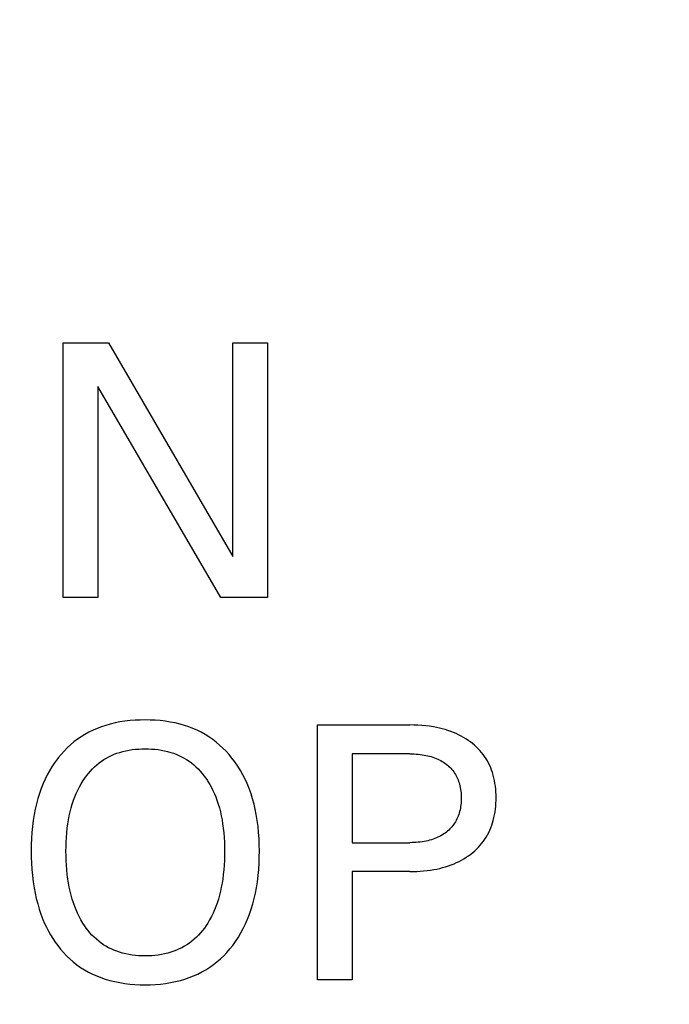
# Model space of a CAD drawing. Extents: x 0 to 841, y 0 to 594.
# Tile 41 of 65: x 318.19 to 323.29, y 450.97 to 458.7. Entities that reach past the tile are written whole.
import ezdxf
from ezdxf.enums import TextEntityAlignment as Align

# ---------------------------------------------------------------- set-up
doc = ezdxf.new("R2010")
doc.units = 0
doc.header["$LTSCALE"] = 46.255
doc.layers.add('10000_FRONT', color=7, linetype='CONTINUOUS')
doc.layers.add('10100_DIM_FRONT', color=7, linetype='CONTINUOUS')
doc.dimstyles.get("Standard").update_dxf_attribs({"dimtxt": 2.5, "dimasz": 2.5, "dimexe": 1.25, "dimexo": 0.625, "dimtad": 1, "dimcen": 2.5, "dimazin": 3, "dimtfac": 1, "dimtmove": 0, "dimatfit": 3})

# ---------------------------------------------------------------- blocks, each defined once
blk = doc.blocks.new('*D0')
at = {"layer": '10100_DIM_FRONT', "color": 7, "linetype": 'CONTINUOUS'}
for p, q in [((300.0881, 565.1891), (300.0881, 261.9906)), ((349.8381, 565.1891), (349.8381, 261.9906)), ((300.0881, 263.9906), (324.9631, 263.9906)), ((349.8381, 263.9906), (324.9631, 263.9906))]:
    blk.add_line(p, q, dxfattribs=at)
for points in [[(303.5881, 264.4906), (300.0881, 263.9906), (303.5881, 263.4906)], [(346.3381, 263.4906), (349.8381, 263.9906), (346.3381, 264.4906)]]:
    blk.add_solid(points, dxfattribs=at)
blk.add_text('49.8', height=3.5, dxfattribs=at).set_placement((323.5001, 264.8656), (333.7501, 264.8656), align=Align.FIT)

msp = doc.modelspace()

# ---------------------------------------------------------------- linework, layer by layer
at = {"layer": '10000_FRONT', "color": 7, "linetype": 'CONTINUOUS'}
for p, q in [((318.5328, 454.1591), (318.5328, 456.1591)), ((318.5328, 456.1591), (318.8886, 456.1591)), ((318.8886, 456.1591), (319.8652, 454.4823)), ((319.8652, 454.4823), (319.8652, 456.1591)), ((319.8652, 456.1591), (320.1374, 456.1591)), ((320.1374, 456.1591), (320.1374, 454.1591)), ((318.805, 455.8175), (318.805, 454.1591)), ((319.7703, 454.1591), (318.805, 455.8175)), ((318.805, 454.1591), (318.5328, 454.1591)), ((320.1374, 454.1591), (319.7703, 454.1591)), ((319.0176, 453.1887), (318.9784, 453.1827)), ((319.0571, 453.1933), (319.0176, 453.1887)), ((319.0968, 453.1964), (319.0571, 453.1933)), ((319.1365, 453.1982), (319.0968, 453.1964)), ((319.1764, 453.1988), (319.1365, 453.1982)), ((319.216, 453.1982), (319.1764, 453.1988)), ((319.2555, 453.1963), (319.216, 453.1982)), ((319.295, 453.1932), (319.2555, 453.1963)), ((319.3343, 453.1886), (319.295, 453.1932)), ((319.3733, 453.1825), (319.3343, 453.1886)), ((318.7666, 453.1179), (318.7346, 453.1023)), ((318.7993, 453.132), (318.7666, 453.1179)), ((318.8327, 453.1447), (318.7993, 453.132)), ((318.8665, 453.1559), (318.8327, 453.1447)), ((318.9007, 453.1657), (318.8665, 453.1559)), ((318.9394, 453.175), (318.9007, 453.1657)), ((318.9784, 453.1827), (318.9394, 453.175)), ((319.4121, 453.1749), (319.3733, 453.1825)), ((319.4506, 453.1656), (319.4121, 453.1749)), ((319.4847, 453.1557), (319.4506, 453.1656)), ((319.5185, 453.1444), (319.4847, 453.1557)), ((319.5518, 453.1317), (319.5185, 453.1444)), ((319.5845, 453.1174), (319.5518, 453.1317)), ((319.6164, 453.1018), (319.5845, 453.1174)), ((320.53, 451.1591), (320.53, 453.1591)), ((320.53, 453.1591), (321.2571, 453.1591)), ((321.288, 453.1587), (321.2571, 453.1591)), ((321.3188, 453.1576), (321.288, 453.1587)), ((321.3497, 453.1557), (321.3188, 453.1576)), ((321.3804, 453.1528), (321.3497, 453.1557)), ((321.4111, 453.1491), (321.3804, 453.1528)), ((321.4416, 453.1443), (321.4111, 453.1491)), ((321.4647, 453.14), (321.4416, 453.1443)), ((321.4877, 453.135), (321.4647, 453.14)), ((321.5106, 453.1294), (321.4877, 453.135)), ((321.5333, 453.1231), (321.5106, 453.1294)), ((321.5557, 453.1161), (321.5333, 453.1231)), ((321.5779, 453.1084), (321.5557, 453.1161)), ((318.6441, 453.0467), (318.6163, 453.0255)), ((318.673, 453.0665), (318.6441, 453.0467)), ((318.7033, 453.0851), (318.673, 453.0665)), ((318.7346, 453.1023), (318.7033, 453.0851)), ((319.6476, 453.0846), (319.6164, 453.1018)), ((319.6778, 453.0659), (319.6476, 453.0846)), ((319.7067, 453.0459), (319.6778, 453.0659)), ((319.7346, 453.0246), (319.7067, 453.0459)), ((321.5999, 453.0999), (321.5779, 453.1084)), ((321.6198, 453.0914), (321.5999, 453.0999)), ((321.6394, 453.0822), (321.6198, 453.0914)), ((321.6587, 453.0723), (321.6394, 453.0822)), ((321.6777, 453.0617), (321.6587, 453.0723)), ((321.6962, 453.0505), (321.6777, 453.0617)), ((321.7143, 453.0385), (321.6962, 453.0505)), ((321.732, 453.0259), (321.7143, 453.0385)), ((318.5637, 452.9791), (318.539, 452.9542)), ((318.5894, 453.0029), (318.5637, 452.9791)), ((318.6163, 453.0255), (318.5894, 453.0029)), ((319.001, 452.9512), (319.0255, 452.957)), ((319.0255, 452.957), (319.0503, 452.9618)), ((319.0503, 452.9618), (319.0753, 452.9656)), ((319.0753, 452.9656), (319.1004, 452.9685)), ((319.1004, 452.9685), (319.1257, 452.9705)), ((319.1257, 452.9705), (319.151, 452.9716)), ((319.151, 452.9716), (319.1764, 452.972)), ((319.1764, 452.972), (319.2018, 452.9716)), ((319.2018, 452.9716), (319.2272, 452.9705)), ((319.2272, 452.9705), (319.2526, 452.9685)), ((319.2526, 452.9685), (319.2778, 452.9656)), ((319.2778, 452.9656), (319.3029, 452.9618)), ((319.3029, 452.9618), (319.3278, 452.957)), ((319.3278, 452.957), (319.3524, 452.9512)), ((319.7615, 453.0019), (319.7346, 453.0246)), ((319.7874, 452.978), (319.7615, 453.0019)), ((319.8121, 452.9529), (319.7874, 452.978)), ((321.7479, 453.0136), (321.732, 453.0259)), ((321.7633, 453.0006), (321.7479, 453.0136)), ((321.7782, 452.9871), (321.7633, 453.0006)), ((321.7926, 452.9731), (321.7782, 452.9871)), ((321.8064, 452.9584), (321.7926, 452.9731)), ((321.8196, 452.9432), (321.8064, 452.9584)), ((318.4866, 452.8927), (318.4646, 452.8627)), ((318.4932, 452.9011), (318.4866, 452.8927)), ((318.5155, 452.9282), (318.4932, 452.9011)), ((318.539, 452.9542), (318.5155, 452.9282)), ((318.8326, 452.8747), (318.8517, 452.8873)), ((318.8517, 452.8873), (318.8714, 452.8991)), ((318.8714, 452.8991), (318.8917, 452.9099)), ((318.8917, 452.9099), (318.9123, 452.9199)), ((318.9123, 452.9199), (318.9334, 452.9289)), ((318.9334, 452.9289), (318.9549, 452.9371)), ((318.9549, 452.9371), (318.9767, 452.9443)), ((318.9767, 452.9443), (319.001, 452.9512)), ((319.3524, 452.9512), (319.3768, 452.9443)), ((319.3768, 452.9443), (319.3987, 452.9371)), ((319.3987, 452.9371), (319.4202, 452.9289)), ((319.4202, 452.9289), (319.4413, 452.9199)), ((319.4413, 452.9199), (319.4621, 452.9099)), ((319.4621, 452.9099), (319.4824, 452.8991)), ((319.4824, 452.8991), (319.5021, 452.8873)), ((319.5021, 452.8873), (319.5213, 452.8747)), ((319.8357, 452.9268), (319.8121, 452.9529)), ((319.8581, 452.8997), (319.8357, 452.9268)), ((319.8818, 452.8685), (319.8581, 452.8997)), ((320.8036, 452.9323), (320.8036, 452.2349)), ((321.2571, 452.9323), (320.8036, 452.9323)), ((321.2571, 452.9323), (321.2732, 452.9322)), ((321.2732, 452.9322), (321.2892, 452.9317)), ((321.2892, 452.9317), (321.3052, 452.9308)), ((321.3052, 452.9308), (321.3211, 452.9296)), ((321.3211, 452.9296), (321.3371, 452.9279)), ((321.3371, 452.9279), (321.353, 452.9259)), ((321.353, 452.9259), (321.3688, 452.9233)), ((321.3688, 452.9233), (321.3827, 452.9207)), ((321.3827, 452.9207), (321.3965, 452.9177)), ((321.3965, 452.9177), (321.4102, 452.9144)), ((321.4102, 452.9144), (321.4238, 452.9105)), ((321.4238, 452.9105), (321.4373, 452.9063)), ((321.4373, 452.9063), (321.4506, 452.9016)), ((321.4506, 452.9016), (321.4638, 452.8964)), ((321.4638, 452.8964), (321.4756, 452.8913)), ((321.4756, 452.8913), (321.4873, 452.8857)), ((321.4873, 452.8857), (321.4987, 452.8797)), ((321.4987, 452.8797), (321.51, 452.8733)), ((321.832, 452.9275), (321.8196, 452.9432)), ((321.8438, 452.9112), (321.832, 452.9275)), ((321.8548, 452.8944), (321.8438, 452.9112)), ((321.8651, 452.8771), (321.8548, 452.8944)), ((318.444, 452.8318), (318.4247, 452.8)), ((318.4646, 452.8627), (318.444, 452.8318)), ((318.7456, 452.7972), (318.7616, 452.8144)), ((318.7616, 452.8144), (318.7784, 452.8308)), ((318.7784, 452.8308), (318.7959, 452.8464)), ((318.7959, 452.8464), (318.8141, 452.8611)), ((318.8141, 452.8611), (318.8326, 452.8747)), ((319.5213, 452.8747), (319.5398, 452.8611)), ((319.5398, 452.8611), (319.5581, 452.8464)), ((319.5581, 452.8464), (319.5756, 452.8308)), ((319.5756, 452.8308), (319.5924, 452.8144)), ((319.5924, 452.8144), (319.6085, 452.7973)), ((319.9039, 452.8362), (319.8818, 452.8685)), ((319.9246, 452.803), (319.9039, 452.8362)), ((319.9438, 452.7689), (319.9246, 452.803)), ((321.51, 452.8733), (321.521, 452.8665)), ((321.521, 452.8665), (321.5317, 452.8592)), ((321.5317, 452.8592), (321.5421, 452.8515)), ((321.5421, 452.8515), (321.5514, 452.844)), ((321.5514, 452.844), (321.5605, 452.8361)), ((321.5605, 452.8361), (321.5692, 452.8279)), ((321.5692, 452.8279), (321.5776, 452.8193)), ((321.5776, 452.8193), (321.5857, 452.8104)), ((321.5857, 452.8104), (321.5933, 452.8012)), ((321.8746, 452.8594), (321.8651, 452.8771)), ((321.8833, 452.8413), (321.8746, 452.8594)), ((321.8914, 452.8228), (321.8833, 452.8413)), ((321.8986, 452.804), (321.8914, 452.8228)), ((321.9051, 452.785), (321.8986, 452.804)), ((318.3903, 452.7342), (318.375, 452.7003)), ((318.4068, 452.7675), (318.3903, 452.7342)), ((318.4247, 452.8), (318.4068, 452.7675)), ((318.6888, 452.7225), (318.7019, 452.742)), ((318.7019, 452.742), (318.7157, 452.761)), ((318.7157, 452.761), (318.7303, 452.7794)), ((318.7303, 452.7794), (318.7456, 452.7972)), ((319.6085, 452.7973), (319.6238, 452.7794)), ((319.6238, 452.7794), (319.6384, 452.761)), ((319.6384, 452.761), (319.6522, 452.742)), ((319.6522, 452.742), (319.6654, 452.7225)), ((319.9616, 452.734), (319.9438, 452.7689)), ((319.9778, 452.6984), (319.9616, 452.734)), ((321.5933, 452.8012), (321.6006, 452.7916)), ((321.6006, 452.7916), (321.6074, 452.7818)), ((321.6074, 452.7818), (321.6139, 452.7715)), ((321.6139, 452.7715), (321.6199, 452.761)), ((321.6199, 452.761), (321.6254, 452.7502)), ((321.6254, 452.7502), (321.6306, 452.7392)), ((321.6306, 452.7392), (321.6352, 452.728)), ((321.6352, 452.728), (321.6395, 452.7166)), ((321.9109, 452.7657), (321.9051, 452.785)), ((321.9164, 452.7441), (321.9109, 452.7657)), ((321.9211, 452.7223), (321.9164, 452.7441)), ((318.3593, 452.6611), (318.3452, 452.6211)), ((318.375, 452.7003), (318.3593, 452.6611)), ((318.6349, 452.6216), (318.6468, 452.6476)), ((318.6468, 452.6476), (318.6597, 452.6731)), ((318.6597, 452.6731), (318.6737, 452.6981)), ((318.6737, 452.6981), (318.6888, 452.7225)), ((319.6654, 452.7225), (319.6695, 452.716)), ((319.6695, 452.716), (319.6836, 452.6926)), ((319.6836, 452.6926), (319.6968, 452.6686)), ((319.6968, 452.6686), (319.709, 452.6441)), ((319.9938, 452.6593), (319.9778, 452.6984)), ((320.008, 452.6195), (319.9938, 452.6593)), ((321.6395, 452.7166), (321.6433, 452.7051)), ((321.6433, 452.7051), (321.6466, 452.6934)), ((321.6466, 452.6934), (321.6499, 452.6803)), ((321.6499, 452.6803), (321.6526, 452.6671)), ((321.6526, 452.6671), (321.6549, 452.6538)), ((321.6549, 452.6538), (321.6567, 452.6404)), ((321.925, 452.7004), (321.9211, 452.7223)), ((321.928, 452.6784), (321.925, 452.7004)), ((321.9304, 452.6562), (321.928, 452.6784)), ((321.932, 452.6339), (321.9304, 452.6562)), ((318.3327, 452.5807), (318.3218, 452.5398)), ((318.3452, 452.6211), (318.3327, 452.5807)), ((318.6139, 452.5684), (318.6239, 452.5952)), ((318.6239, 452.5952), (318.6349, 452.6216)), ((319.709, 452.6441), (319.7203, 452.6192)), ((319.7203, 452.6192), (319.7307, 452.594)), ((319.7307, 452.594), (319.7402, 452.5684)), ((320.0207, 452.5791), (320.008, 452.6195)), ((320.0318, 452.5383), (320.0207, 452.5791)), ((321.6567, 452.6404), (321.658, 452.627)), ((321.658, 452.627), (321.659, 452.6135)), ((321.659, 452.6135), (321.6595, 452.6)), ((321.6595, 452.5728), (321.659, 452.5592)), ((321.6595, 452.6), (321.6597, 452.5865)), ((321.6597, 452.5865), (321.6595, 452.5728)), ((321.9329, 452.6116), (321.932, 452.6339)), ((321.9333, 452.5893), (321.9329, 452.6116)), ((321.933, 452.5667), (321.9333, 452.5893)), ((318.3123, 452.4986), (318.3042, 452.457)), ((318.3218, 452.5398), (318.3123, 452.4986)), ((318.5871, 452.4771), (318.595, 452.5078)), ((318.595, 452.5078), (318.6039, 452.5383)), ((318.6039, 452.5383), (318.6139, 452.5684)), ((319.7402, 452.5684), (319.7502, 452.5383)), ((319.7502, 452.5383), (319.7591, 452.5078)), ((319.7591, 452.5078), (319.767, 452.4771)), ((320.0414, 452.4971), (320.0318, 452.5383)), ((320.0497, 452.4556), (320.0414, 452.4971)), ((321.6527, 452.5051), (321.65, 452.4918)), ((321.655, 452.5186), (321.6527, 452.5051)), ((321.6567, 452.5321), (321.655, 452.5186)), ((321.6581, 452.5456), (321.6567, 452.5321)), ((321.659, 452.5592), (321.6581, 452.5456)), ((321.9252, 452.4766), (321.9282, 452.499)), ((321.9282, 452.499), (321.9305, 452.5214)), ((321.9305, 452.5214), (321.9321, 452.544)), ((321.9321, 452.544), (321.933, 452.5667)), ((318.3042, 452.457), (318.2966, 452.4098)), ((318.5691, 452.3836), (318.5742, 452.4149)), ((318.5742, 452.4149), (318.5802, 452.4461)), ((318.5802, 452.4461), (318.5871, 452.4771)), ((319.767, 452.4771), (319.774, 452.4461)), ((319.774, 452.4461), (319.78, 452.4149)), ((319.78, 452.4149), (319.7851, 452.3836)), ((320.0573, 452.4086), (320.0497, 452.4556)), ((321.6259, 452.4213), (321.6204, 452.4103)), ((321.6309, 452.4324), (321.6259, 452.4213)), ((321.6355, 452.4437), (321.6309, 452.4324)), ((321.6397, 452.4552), (321.6355, 452.4437)), ((321.6435, 452.4668), (321.6397, 452.4552)), ((321.6468, 452.4786), (321.6435, 452.4668)), ((321.65, 452.4918), (321.6468, 452.4786)), ((321.9112, 452.4102), (321.9167, 452.4322)), ((321.9167, 452.4322), (321.9213, 452.4543)), ((321.9213, 452.4543), (321.9252, 452.4766)), ((318.2906, 452.3623), (318.2861, 452.3146)), ((318.2966, 452.4098), (318.2906, 452.3623)), ((318.5605, 452.3121), (318.5643, 452.3479)), ((318.5643, 452.3479), (318.5691, 452.3836)), ((319.7851, 452.3836), (319.7899, 452.3479)), ((319.7899, 452.3479), (319.7937, 452.3121)), ((320.0634, 452.3613), (320.0573, 452.4086)), ((320.068, 452.3139), (320.0634, 452.3613)), ((321.5703, 452.3426), (321.5617, 452.3343)), ((321.5786, 452.3513), (321.5703, 452.3426)), ((321.5866, 452.3604), (321.5786, 452.3513)), ((321.5941, 452.3697), (321.5866, 452.3604)), ((321.6013, 452.3793), (321.5941, 452.3697)), ((321.608, 452.3893), (321.6013, 452.3793)), ((321.6144, 452.3997), (321.608, 452.3893)), ((321.6204, 452.4103), (321.6144, 452.3997)), ((321.8841, 452.3336), (321.892, 452.3523)), ((321.892, 452.3523), (321.8991, 452.3714)), ((321.8991, 452.3714), (321.9055, 452.3907)), ((321.9055, 452.3907), (321.9112, 452.4102)), ((318.283, 452.2669), (318.2812, 452.219)), ((318.2861, 452.3146), (318.283, 452.2669)), ((318.5556, 452.2403), (318.5576, 452.2763)), ((318.5576, 452.2763), (318.5605, 452.3121)), ((319.7937, 452.3121), (319.7965, 452.2763)), ((319.7965, 452.2763), (319.7985, 452.2403)), ((320.0711, 452.2664), (320.068, 452.3139)), ((320.073, 452.2188), (320.0711, 452.2664)), ((321.4385, 452.2619), (321.425, 452.2575)), ((321.4519, 452.2668), (321.4385, 452.2619)), ((321.465, 452.2721), (321.4519, 452.2668)), ((321.4769, 452.2775), (321.465, 452.2721)), ((321.4887, 452.2832), (321.4769, 452.2775)), ((321.5001, 452.2895), (321.4887, 452.2832)), ((321.5114, 452.2961), (321.5001, 452.2895)), ((321.5224, 452.3032), (321.5114, 452.2961)), ((321.5331, 452.3106), (321.5224, 452.3032)), ((321.5435, 452.3186), (321.5331, 452.3106)), ((321.5527, 452.3262), (321.5435, 452.3186)), ((321.5617, 452.3343), (321.5527, 452.3262)), ((321.8335, 452.2459), (321.8451, 452.2623)), ((321.8451, 452.2623), (321.856, 452.2795)), ((321.856, 452.2795), (321.8661, 452.2971)), ((321.8661, 452.2971), (321.8755, 452.3151)), ((321.8755, 452.3151), (321.8841, 452.3336)), ((318.2812, 452.219), (318.2805, 452.1712)), ((318.5541, 452.1683), (318.5545, 452.2043)), ((318.5545, 452.2043), (318.5556, 452.2403)), ((319.7985, 452.2403), (319.7996, 452.2043)), ((319.7996, 452.2043), (319.8, 452.1683)), ((320.0736, 452.1712), (320.073, 452.2188)), ((320.8036, 452.2349), (321.2571, 452.2349)), ((321.2733, 452.2351), (321.2571, 452.2349)), ((321.2894, 452.2356), (321.2733, 452.2351)), ((321.3055, 452.2365), (321.2894, 452.2356)), ((321.3216, 452.2378), (321.3055, 452.2365)), ((321.3377, 452.2395), (321.3216, 452.2378)), ((321.3537, 452.2416), (321.3377, 452.2395)), ((321.3696, 452.2442), (321.3537, 452.2416)), ((321.3836, 452.2469), (321.3696, 452.2442)), ((321.3975, 452.25), (321.3836, 452.2469)), ((321.4113, 452.2535), (321.3975, 452.25)), ((321.425, 452.2575), (321.4113, 452.2535)), ((321.7658, 452.1715), (321.7805, 452.1852)), ((321.7805, 452.1852), (321.7947, 452.1996)), ((321.7947, 452.1996), (321.8083, 452.2145)), ((321.8083, 452.2145), (321.8212, 452.2299)), ((321.8212, 452.2299), (321.8335, 452.2459)), ((318.2805, 452.1712), (318.2811, 452.1225)), ((318.2811, 452.1225), (318.2828, 452.0739)), ((318.5544, 452.1317), (318.5541, 452.1683)), ((318.5555, 452.0951), (318.5544, 452.1317)), ((319.7997, 452.1316), (319.7986, 452.0949)), ((319.8, 452.1683), (319.7997, 452.1316)), ((320.0713, 452.0739), (320.0731, 452.1225)), ((320.0731, 452.1225), (320.0736, 452.1712)), ((321.6619, 452.0978), (321.6808, 452.1087)), ((321.6808, 452.1087), (321.6992, 452.1203)), ((321.6992, 452.1203), (321.7173, 452.1326)), ((321.7173, 452.1326), (321.7348, 452.1456)), ((321.7348, 452.1456), (321.7506, 452.1583)), ((321.7506, 452.1583), (321.7658, 452.1715)), ((318.2828, 452.0739), (318.2859, 452.0253)), ((318.5575, 452.0586), (318.5555, 452.0951)), ((318.5603, 452.0221), (318.5575, 452.0586)), ((319.7967, 452.0583), (319.7938, 452.0217)), ((319.7986, 452.0949), (319.7967, 452.0583)), ((320.0682, 452.0254), (320.0713, 452.0739)), ((321.4671, 452.0279), (321.4903, 452.033)), ((321.4903, 452.033), (321.5133, 452.0388)), ((321.5133, 452.0388), (321.5361, 452.0452)), ((321.5361, 452.0452), (321.5587, 452.0525)), ((321.5587, 452.0525), (321.581, 452.0605)), ((321.581, 452.0605), (321.603, 452.0693)), ((321.603, 452.0693), (321.6229, 452.0781)), ((321.6229, 452.0781), (321.6426, 452.0876)), ((321.6426, 452.0876), (321.6619, 452.0978)), ((318.2859, 452.0253), (318.2903, 451.9769)), ((318.2903, 451.9769), (318.2962, 451.9286)), ((318.564, 451.9857), (318.5603, 452.0221)), ((318.5687, 451.9494), (318.564, 451.9857)), ((319.7901, 451.9852), (319.7854, 451.9488)), ((319.7938, 452.0217), (319.7901, 451.9852)), ((320.0578, 451.9288), (320.0638, 451.977)), ((320.0638, 451.977), (320.0682, 452.0254)), ((320.8036, 452.0082), (320.8036, 451.1591)), ((321.2571, 452.0082), (320.8036, 452.0082)), ((321.2571, 452.0082), (321.2839, 452.0084)), ((321.2839, 452.0084), (321.3107, 452.0093)), ((321.3107, 452.0093), (321.3374, 452.0107)), ((321.3374, 452.0107), (321.3641, 452.0128)), ((321.3641, 452.0128), (321.3908, 452.0156)), ((321.3908, 452.0156), (321.4173, 452.0192)), ((321.4173, 452.0192), (321.4438, 452.0234)), ((321.4438, 452.0234), (321.4671, 452.0279)), ((318.2962, 451.9286), (318.3037, 451.8806)), ((318.3037, 451.8806), (318.3117, 451.8383)), ((318.5738, 451.9176), (318.5687, 451.9494)), ((318.5796, 451.8859), (318.5738, 451.9176)), ((318.5864, 451.8544), (318.5796, 451.8859)), ((319.7745, 451.8852), (319.7677, 451.8537)), ((319.7804, 451.9169), (319.7745, 451.8852)), ((319.7854, 451.9488), (319.7804, 451.9169)), ((320.0423, 451.8385), (320.0503, 451.8807)), ((320.0503, 451.8807), (320.0578, 451.9288)), ((318.3117, 451.8383), (318.321, 451.7963)), ((318.321, 451.7963), (318.3317, 451.7547)), ((318.5941, 451.8231), (318.5864, 451.8544)), ((318.6029, 451.7921), (318.5941, 451.8231)), ((319.76, 451.8224), (319.7513, 451.7914)), ((319.7677, 451.8537), (319.76, 451.8224)), ((320.0221, 451.755), (320.0329, 451.7966)), ((320.0329, 451.7966), (320.0423, 451.8385)), ((318.3317, 451.7547), (318.3439, 451.7134)), ((318.6127, 451.7614), (318.6029, 451.7921)), ((318.6224, 451.7341), (318.6127, 451.7614)), ((318.6331, 451.7072), (318.6224, 451.7341)), ((319.7317, 451.7336), (319.721, 451.7068)), ((319.7414, 451.7607), (319.7317, 451.7336)), ((319.7513, 451.7914), (319.7414, 451.7607)), ((320.0098, 451.7138), (320.0221, 451.755)), ((318.3439, 451.7134), (318.3577, 451.6727)), ((318.3577, 451.6727), (318.3731, 451.6325)), ((318.6448, 451.6807), (318.6331, 451.7072)), ((318.6575, 451.6547), (318.6448, 451.6807)), ((318.6712, 451.6292), (318.6575, 451.6547)), ((319.6967, 451.6545), (319.683, 451.629)), ((319.7094, 451.6804), (319.6967, 451.6545)), ((319.721, 451.7068), (319.7094, 451.6804)), ((319.9804, 451.6332), (319.9959, 451.6732)), ((319.9959, 451.6732), (320.0098, 451.7138)), ((318.3731, 451.6325), (318.3864, 451.6015)), ((318.3864, 451.6015), (318.4008, 451.5709)), ((318.4008, 451.5709), (318.4162, 451.5408)), ((318.6859, 451.6042), (318.6712, 451.6292)), ((318.6989, 451.5841), (318.6859, 451.6042)), ((318.7126, 451.5645), (318.6989, 451.5841)), ((318.7271, 451.5455), (318.7126, 451.5645)), ((319.6413, 451.5645), (319.6267, 451.5455)), ((319.6551, 451.5841), (319.6413, 451.5645)), ((319.6682, 451.6042), (319.6551, 451.5841)), ((319.683, 451.629), (319.6682, 451.6042)), ((319.9474, 451.5617), (319.9646, 451.5971)), ((319.9646, 451.5971), (319.9804, 451.6332)), ((318.4162, 451.5408), (318.4327, 451.5113)), ((318.4327, 451.5113), (318.4503, 451.4825)), ((318.7424, 451.5271), (318.7271, 451.5455)), ((318.7584, 451.5093), (318.7424, 451.5271)), ((318.7751, 451.4923), (318.7584, 451.5093)), ((318.7927, 451.4762), (318.7751, 451.4923)), ((319.5784, 451.4923), (319.5608, 451.4762)), ((319.5953, 451.5093), (319.5784, 451.4923)), ((319.6114, 451.527), (319.5953, 451.5093)), ((319.6267, 451.5455), (319.6114, 451.527)), ((319.887, 451.4603), (319.9086, 451.4932)), ((319.9086, 451.4932), (319.9288, 451.527)), ((319.9288, 451.527), (319.9474, 451.5617)), ((318.4503, 451.4825), (318.469, 451.4544)), ((318.469, 451.4544), (318.4889, 451.427)), ((318.4889, 451.427), (318.511, 451.3991)), ((318.811, 451.4609), (318.7927, 451.4762)), ((318.8295, 451.4469), (318.811, 451.4609)), ((318.8486, 451.4338), (318.8295, 451.4469)), ((318.8684, 451.4217), (318.8486, 451.4338)), ((318.8888, 451.4105), (318.8684, 451.4217)), ((318.9096, 451.4002), (318.8888, 451.4105)), ((319.4643, 451.4105), (319.4434, 451.4002)), ((319.4847, 451.4217), (319.4643, 451.4105)), ((319.5045, 451.4339), (319.4847, 451.4217)), ((319.5238, 451.4469), (319.5045, 451.4339)), ((319.5424, 451.4609), (319.5238, 451.4469)), ((319.5608, 451.4762), (319.5424, 451.4609)), ((319.8415, 451.4005), (319.8638, 451.4284)), ((319.8638, 451.4284), (319.887, 451.4603)), ((318.511, 451.3991), (318.5344, 451.3723)), ((318.5344, 451.3723), (318.559, 451.3465)), ((318.559, 451.3465), (318.5847, 451.3219)), ((318.9309, 451.3908), (318.9096, 451.4002)), ((318.9525, 451.3824), (318.9309, 451.3908)), ((318.9744, 451.3749), (318.9525, 451.3824)), ((318.999, 451.3677), (318.9744, 451.3749)), ((319.0238, 451.3617), (318.999, 451.3677)), ((319.0489, 451.3568), (319.0238, 451.3617)), ((319.0741, 451.3528), (319.0489, 451.3568)), ((319.0996, 451.3499), (319.0741, 451.3528)), ((319.1251, 451.3478), (319.0996, 451.3499)), ((319.1507, 451.3466), (319.1251, 451.3478)), ((319.1764, 451.3462), (319.1507, 451.3466)), ((319.202, 451.3466), (319.1764, 451.3462)), ((319.2277, 451.3478), (319.202, 451.3466)), ((319.2532, 451.3499), (319.2277, 451.3478)), ((319.2787, 451.3528), (319.2532, 451.3499)), ((319.3039, 451.3568), (319.2787, 451.3528)), ((319.329, 451.3617), (319.3039, 451.3568)), ((319.3539, 451.3677), (319.329, 451.3617)), ((319.3784, 451.3749), (319.3539, 451.3677)), ((319.4004, 451.3824), (319.3784, 451.3749)), ((319.4221, 451.3908), (319.4004, 451.3824)), ((319.4434, 451.4002), (319.4221, 451.3908)), ((319.7676, 451.3229), (319.7934, 451.3476)), ((319.7934, 451.3476), (319.8181, 451.3735)), ((319.8181, 451.3735), (319.8415, 451.4005)), ((318.5847, 451.3219), (318.6116, 451.2986)), ((318.6116, 451.2986), (318.6396, 451.2766)), ((318.6396, 451.2766), (318.6686, 451.2561)), ((318.6686, 451.2561), (318.699, 451.2369)), ((319.6531, 451.2375), (319.6835, 451.2568)), ((319.6835, 451.2568), (319.7126, 451.2774)), ((319.7126, 451.2774), (319.7406, 451.2995)), ((319.7406, 451.2995), (319.7676, 451.3229)), ((318.699, 451.2369), (318.7304, 451.2192)), ((318.7304, 451.2192), (318.7626, 451.2031)), ((318.7626, 451.2031), (318.7955, 451.1885)), ((318.7955, 451.1885), (318.8291, 451.1754)), ((319.523, 451.1756), (319.5566, 451.1888)), ((319.5566, 451.1888), (319.5895, 451.2035)), ((319.5895, 451.2035), (319.6217, 451.2197)), ((319.6217, 451.2197), (319.6531, 451.2375)), ((318.8291, 451.1754), (318.8632, 451.1637)), ((318.8632, 451.1637), (318.8978, 451.1536)), ((318.8978, 451.1536), (318.9368, 451.144)), ((318.9368, 451.144), (318.9762, 451.1361)), ((318.9762, 451.1361), (319.0158, 451.1298)), ((319.0158, 451.1298), (319.0558, 451.1251)), ((319.0558, 451.1251), (319.0959, 451.1219)), ((319.0959, 451.1219), (319.1361, 451.12)), ((319.1361, 451.12), (319.1764, 451.1194)), ((319.1764, 451.1194), (319.2165, 451.12)), ((319.2165, 451.12), (319.2567, 451.1219)), ((319.2567, 451.1219), (319.2967, 451.1252)), ((319.2967, 451.1252), (319.3365, 451.1299)), ((319.3365, 451.1299), (319.3761, 451.1362)), ((319.3761, 451.1362), (319.4154, 451.1441)), ((319.4154, 451.1441), (319.4543, 451.1538)), ((319.4543, 451.1538), (319.4889, 451.164)), ((319.4889, 451.164), (319.523, 451.1756)), ((320.8036, 451.1591), (320.53, 451.1591))]:
    msp.add_line(p, q, dxfattribs=at)

# ---------------------------------------------------------------- dimensions: what is measured, and where the dimension line sits
at = {"layer": '10100_DIM_FRONT', "color": 7, "linetype": 'CONTINUOUS'}
dim = msp.add_linear_dim(base=(349.8381, 263.9906), p1=(300.0881, 565.1891), p2=(349.8381, 565.1891), dimstyle='Standard', dxfattribs=at)
dim.commit()
dim.dimension.update_dxf_attribs({"geometry": '*D0', "text_midpoint": (328.6251, 266.6156), "dimtype": 128})

doc.saveas('drawing.dxf')
